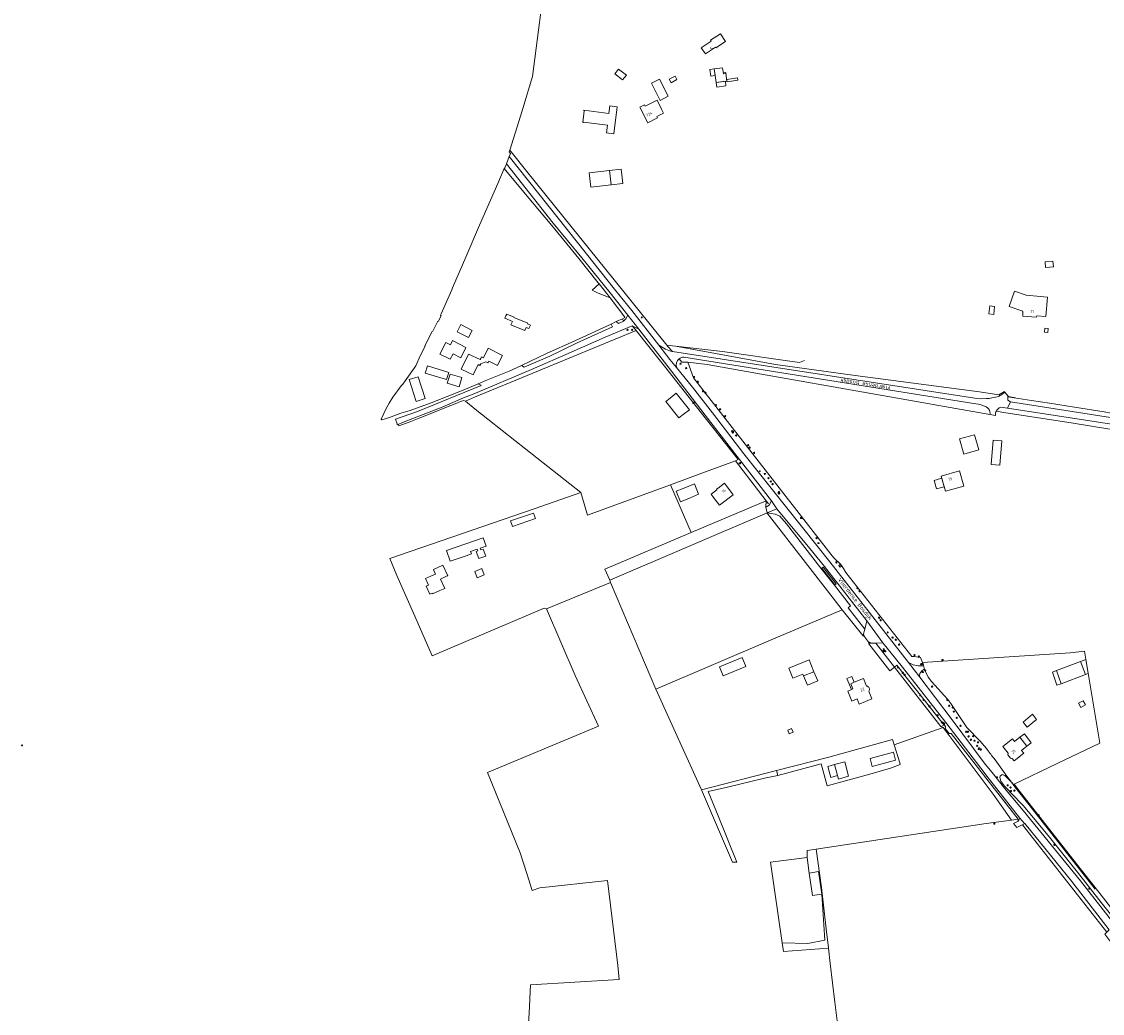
# Model space of a CAD drawing. Header units: metres. Extents: x 168032 to 180145, y 382923 to 399665.
# Tile 35 of 256: x 177155 to 177828, y 385727 to 386344. Entities that reach past the tile are written whole.
import ezdxf
from ezdxf.enums import TextEntityAlignment as Align

# ---------------------------------------------------------------- set-up
doc = ezdxf.new("R2010")
doc.units = ezdxf.units.M
doc.layers.get('0').update_dxf_attribs({"color": 8, "lineweight": 18})
for name, color, linetype, lineweight in [('B-WE-GR-BEPLANTING_CULTUUR_BOSPLANTSOEN-GV', 8, 'Continuous', 18), ('B-WE-GR-BOOM-S', 8, 'Continuous', 18), ('B-WE-GR-BOS_GEMENGD-GV', 8, 'Continuous', 18), ('B-WE-GR-BOS_LOOF-GV', 8, 'Continuous', 18), ('B-WE-GR-BOS_NAALD-GV', 8, 'Continuous', 18), ('B-WE-GR-BOUWLAND-GV', 8, 'Continuous', 18), ('B-WE-GR-GRAS-GV', 8, 'Continuous', 18), ('B-WE-GR-GROENVOORZIENING-GV', 8, 'Continuous', 18), ('B-WE-IE-TERREINAFSCHEIDING_KUNSTMATIG_HEKWERK-G', 8, 'IE-TERREINAFSCHEIDING-KUNSTMATIG', 18), ('B-WE-IE-TERREINAFSCHEIDING_KUNSTMATIG_MUUR-G', 8, 'IE-TERREINAFSCHEIDING-KUNSTMATIG-DICHT', 18), ('B-WE-IE-TERREINAFSCHEIDING_KUNSTMATIG_MUUR-GV', 8, 'Continuous', 18), ('B-WE-KL-DATA-S', 8, 'Continuous', 18), ('B-WE-KL-ET_KAST-S', 8, 'Continuous', 18), ('B-WE-KL-ET_LS_OV_LICHTMAST-S', 8, 'Continuous', 18), ('B-WE-KL-WATER-S', 8, 'Continuous', 18), ('B-WE-OG-BEBOUWING-GV', 8, 'Continuous', 18), ('B-WE-OG-BEBOUWING-T18', 8, 'Continuous', 18), ('B-WE-OG-BEBOUWING_BASSIN-GV', 8, 'Continuous', 18), ('B-WE-OG-BEBOUWING_LAGE TRAFO-GV', 8, 'Continuous', 18), ('B-WE-OG-BEBOUWING_LUIFEL-GV', 8, 'Continuous', 18), ('B-WE-OG-BEBOUWING_SCHUUR-GV', 8, 'Continuous', 18), ('B-WE-OG-TERREIN_CULTUURSCHEIDING-GV', 8, 'Continuous', 18), ('B-WE-OG-TERREIN_ERF-GV', 8, 'Continuous', 18), ('B-WE-OG-TOPOGRAFIE-T18', 8, 'Continuous', 18), ('B-WE-OG-WATER_GREPPEL-GV', 8, 'Continuous', 18), ('B-WE-RI-GWA_RIOOLPUT-S', 8, 'Continuous', 18), ('B-WE-VH-VERHARDING_ASFALT-GV', 8, 'Continuous', 18), ('B-WE-VH-VERHARDING_BETONSTRAATSTEEN-GV', 8, 'Continuous', 18), ('B-WE-VH-VERHARDING_FUNDERING_ZAND-GV', 8, 'Continuous', 18), ('B-WE-VH-VERHARDING_PUIN-GV', 8, 'Continuous', 18), ('B-WE-VW-AFSLUITPAAL-S', 8, 'Continuous', 18)]:
    doc.layers.add(name, color=color, linetype=linetype, lineweight=lineweight)
doc.styles.add('NLCS-ISO', font='NLCS-ISO.ttf')
doc.styles.add('NLCS-ISO-M200-T18', font='NLCS-ISO.ttf', dxfattribs={"height": 0.36})
doc.linetypes.add('IE-TERREINAFSCHEIDING-KUNSTMATIG', pattern='A,4,[82,NLCS.SHX,S=0.75,R=90,X=0,Y=0],4,-2', length=10)
doc.linetypes.add('IE-TERREINAFSCHEIDING-KUNSTMATIG-DICHT', pattern='A,8,-1,[82,NLCS.SHX,S=0.75,R=90,X=0,Y=0],-1', length=10)

# ---------------------------------------------------------------- blocks, each defined once
blk = doc.blocks.new('SKL-DATA_SIGNAAL_CAIKAST-SO')
at = {"color": 0, "linetype": 'ByBlock', "lineweight": 18}
for points in [[(-2, 2), (2, 2), (2, 1.68), (-2, 1.68)], [(-2, 1.52), (2, 1.52), (2, -2), (-2, -2)]]:
    blk.add_lwpolyline(points, close=True, dxfattribs=at)
at = {"color": 0, "linetype": 'ByBlock', "lineweight": 18, "style": 'NLCS-ISO'}
blk.add_text('cai', height=1.5, dxfattribs=at).set_placement((0, 0), align=Align.MIDDLE_CENTER)
blk = doc.blocks.new('SKL-ET_KAST_ELEKTRA-SO')
at = {"color": 0, "linetype": 'ByBlock', "lineweight": 18}
for points in [[(-2, 2), (2, 2), (2, 1.68), (-2, 1.68)], [(-2, 1.52), (2, 1.52), (2, -2), (-2, -2)]]:
    blk.add_lwpolyline(points, close=True, dxfattribs=at)
at = {"color": 0, "linetype": 'ByBlock', "lineweight": 18, "style": 'NLCS-ISO'}
blk.add_text('et', height=1.5, dxfattribs=at).set_placement((0, 0), align=Align.MIDDLE_CENTER)
blk = doc.blocks.new('SVW-AFSLUITPAAL-SO')
at = {"lineweight": 18}
blk.add_circle((0, 0), 1.5, dxfattribs=at)
at = {"lineweight": 18, "style": 'NLCS-ISO'}
blk.add_text('af', height=1.8, dxfattribs=at).set_placement((0, 0), align=Align.MIDDLE_CENTER)
blk = doc.blocks.new('SKL-ET_OV_LICHTMAST-SO')
at = {"color": 0, "linetype": 'ByBlock', "lineweight": 18}
for points in [[(-1.2, 0), (-2, 0)], [(-1.4, 1.4), (-0.9, 0.9)], [(0, 2), (0, 1.2)], [(0.9, 0.9), (1.4, 1.4)], [(2, 0), (1.2, 0)], [(-1.4, -1.4), (-0.9, -0.9)], [(0, -1.2), (0, -2)], [(0.9, -0.9), (1.4, -1.4)]]:
    blk.add_lwpolyline(points, dxfattribs=at)
blk.add_circle((0, 0), 1, dxfattribs=at)
blk = doc.blocks.new('SRI-PUT_INSPECTIEPUT_RIOOLPUT-SO')
at = {"color": 0, "linetype": 'ByBlock', "lineweight": 18}
blk.add_lwpolyline([(-1.1, -1.1), (1.1, -1.1), (1.1, 1.1), (-1.1, 1.1)], close=True, dxfattribs=at)
at = {"color": 0, "linetype": 'ByBlock', "lineweight": 18, "style": 'NLCS-ISO'}
blk.add_text('r', height=1.5, dxfattribs=at).set_placement((0, 0.3), align=Align.MIDDLE_CENTER)
blk = doc.blocks.new('SKL-WATER_BRANDKRAAN_BRANDPUT-SO')
at = {"color": 0, "linetype": 'ByBlock', "lineweight": 18}
blk.add_ellipse((0, 0), major_axis=(2.5, 0), ratio=0.54, dxfattribs=at)
at = {"color": 0, "linetype": 'ByBlock', "lineweight": 18, "style": 'NLCS-ISO'}
blk.add_text('bk', height=1.5, dxfattribs=at).set_placement((0.2, 0), align=Align.MIDDLE_CENTER)
blk = doc.blocks.new('SGR-BOOM_01-SO')
at = {"linetype": 'ByBlock', "lineweight": 18}
h = blk.add_hatch(color=0, dxfattribs=at)
h.dxf.hatch_style = 1
edge = h.paths.add_edge_path()
edge.add_arc((0, 0), 0.25, 0, 360)
at = {"color": 0, "linetype": 'ByBlock', "lineweight": 18}
for radius in [2, 0.25]:
    blk.add_circle((0, 0), radius, dxfattribs=at)

msp = doc.modelspace()

# ---------------------------------------------------------------- linework, layer by layer
at = {"layer": 'B-WE-GR-BEPLANTING_CULTUUR_BOSPLANTSOEN-GV', "flags": 128}
msp.add_lwpolyline([(177537.56, 386152.121), (177535.248, 386154.996), (177518.405, 386147.921), (177497.298, 386138.713), (177472.508, 386127.786), (177436.114, 386112.522), (177430.216, 386110.184), (177416.867, 386104.514), (177407.849, 386100.922), (177395.918, 386096.39), (177392.185, 386094.835), (177389.541, 386093.739), (177389.995, 386092.782), (177396.305, 386095.164), (177402.57, 386097.587), (177411.495, 386101.178), (177419.65, 386104.373), (177424.93, 386106.473), (177428.305, 386107.866), (177430.495, 386108.518), (177431.366, 386108.257), (177436.962, 386110.572), (177473.396, 386125.623), (177498.383, 386135.988)], close=True, dxfattribs=at)
at = {"layer": 'B-WE-GR-BOS_GEMENGD-GV', "flags": 128}
for points in [[(177482.015, 386379.212), (177473.087, 386310.133), (177467.132, 386290.306), (177465.643, 386285.35), (177459.015, 386264.217), (177470.338, 386250), (177556.67, 386142.939), (177562.045, 386142.349), (177624.44, 386131.066), (177673.913, 386124.22), (177751.223, 386113.979), (177763.387, 386112.19), (177766.749, 386114.099), (177767.076, 386113.693), (177768.869, 386111.47), (177768.892, 386110.938), (177772.95, 386110.295), (177783.631, 386108.602), (177794.811, 386106.83), (177810.34, 386104.368), (177828.913, 386101.425)], [(177874.969, 385721.296), (177834.978, 385772.267), (177832.451, 385772.483), (177829.257, 385776.532), (177830.439, 385777.802), (177777.972, 385844.638), (177777.875, 385844.591), (177774.613, 385842.984), (177772.493, 385845.415), (177775.438, 385846.902), (177775.328, 385848.041), (177771.1, 385847.473), (177755.506, 385845.379), (177649.724, 385829.569), (177652.988, 385805.672), (177656.13, 385777.972), (177657.241, 385768.227), (177657.283, 385767.884), (177658.43, 385758.416), (177661.342, 385734.379), (177662.758, 385722.692)]]:
    msp.add_lwpolyline(points, dxfattribs=at)
for points in [[(177593.221, 386331.902), (177587.281, 386328.012), (177587.062, 386328.347), (177580.704, 386324.183), (177578.184, 386328.032), (177584.375, 386332.086), (177583.991, 386332.671), (177590.182, 386336.725)], [(177594.119, 386307.291), (177587.486, 386306.34), (177586.267, 386314.854), (177591.464, 386315.598), (177592.017, 386311.737), (177593.452, 386311.943)], [(177547.146, 386305.993), (177552.075, 386308.517), (177557.577, 386297.79), (177552.643, 386295.26)], [(177525.838, 386291.311), (177523.654, 386274.407), (177519.237, 386274.98), (177519.859, 386279.795), (177504.873, 386281.731), (177504.84, 386281.47), (177504.424, 386281.524), (177505.358, 386288.753), (177505.073, 386288.79), (177505.12, 386289.151), (177520.68, 386287.141), (177521.295, 386291.898)], [(177553.509, 386289.822), (177554.739, 386287.403), (177550.481, 386285.325), (177550.951, 386284.386), (177544.815, 386281.263), (177539.874, 386290.973), (177542.768, 386292.446), (177543.169, 386291.657), (177550.64, 386295.46)], [(177521.995, 386242.699), (177509.448, 386241.306), (177508.454, 386250.266), (177521.001, 386251.658)], [(177793.608, 386172.901), (177792.61, 386160.816), (177786.871, 386161.219), (177786.813, 386160.394), (177778.209, 386161.06), (177778.319, 386163.42), (177778.114, 386163.471), (177778.257, 386164.205), (177769.648, 386167.122), (177772.979, 386176.549), (177780.236, 386174.011)], [(177793.998, 386153.327), (177793.793, 386150.835), (177791.799, 386151), (177792.005, 386153.491)]]:
    msp.add_lwpolyline(points, close=True, dxfattribs=at)
at = {"layer": 'B-WE-GR-BOS_LOOF-GV', "flags": 128}
msp.add_lwpolyline([(177625.709, 385875.238), (177624.899, 385878.378), (177578.2, 385866.336), (177597.669, 385821.431), (177600.331, 385821.464), (177588.771, 385850.146), (177582.482, 385865.437), (177594.459, 385868.005), (177617.478, 385873.562)], close=True, dxfattribs=at)
at = {"layer": 'B-WE-GR-BOS_NAALD-GV', "flags": 128}
for points in [[(177761.244, 386099.327), (177757.705, 386099.86), (177612.105, 386125.586), (177581.87, 386130.936), (177569.847, 386132.326), (177573.308, 386122.721), (177658.68, 386012.988), (177660.689, 386010.717), (177664.91, 386006.462), (177666.712, 386003.991), (177668.203, 386001.492), (177709.174, 385949.393), (177710.355, 385949.256), (177714.605, 385948.765), (177715.793, 385945.5), (177807.627, 385951.689), (177816.583, 385952.559), (177821.416, 385924.007), (177826.247, 385895.471), (177799.676, 385882.766), (177772.783, 385869.811), (177776.08, 385865.576), (177796.538, 385839.53), (177809.358, 385823.206), (177825.442, 385802.728), (177842.322, 385781.236)], [(177958.912, 385918.359), (177947.885, 385964.557), (177937.601, 386012.32), (177928.201, 386051.854), (177922.058, 386076.861), (177904.023, 386079.553), (177883.33, 386082.808), (177868.835, 386085.087), (177846.168, 386088.652), (177831.116, 386091.02), (177808.427, 386094.588), (177767.759, 386100.984), (177761.711, 386101.936)]]:
    msp.add_lwpolyline(points, dxfattribs=at)
at = {"layer": 'B-WE-GR-BOS_NAALD-GV'}
msp.add_lwpolyline([(177761.711, 386101.936, 0.1352885), (177761.244, 386099.327)], format="xyb", dxfattribs=at)
at = {"layer": 'B-WE-GR-BOS_NAALD-GV', "flags": 128}
for points in [[(177741.494, 386075.237), (177738.886, 386084.677), (177748.173, 386087.244), (177750.782, 386077.803)], [(177730.099, 386052.125), (177727.457, 386061.532), (177738.864, 386064.753), (177741.519, 386055.351)], [(177619.19, 386038.65), (177521.197, 385996.75), (177521.768, 385995.397), (177549.802, 385928.988), (177620.255, 385959.135), (177665.911, 385978.404), (177656.66, 385990.271), (177643.065, 386007.711), (177619.086, 386038.42)]]:
    msp.add_lwpolyline(points, close=True, dxfattribs=at)
at = {"layer": 'B-WE-GR-BOUWLAND-GV', "flags": 128}
msp.add_lwpolyline([(177662.758, 385722.692), (177661.342, 385734.379), (177658.43, 385758.416), (177657.283, 385767.884), (177629.219, 385765.765), (177628.452, 385771.166), (177621.315, 385821.438), (177644.142, 385824.285), (177643.969, 385828.706), (177649.724, 385829.569), (177755.506, 385845.379), (177771.1, 385847.473), (177759.824, 385863.64), (177728.766, 385905.207), (177698.176, 385894.464), (177701.682, 385883.219), (177701.932, 385882.141), (177695.889, 385879.756), (177683.004, 385876.084), (177656.487, 385868.888), (177652.814, 385882.535), (177625.709, 385875.238), (177617.478, 385873.562), (177594.459, 385868.005), (177582.482, 385865.437), (177588.771, 385850.146), (177600.331, 385821.464), (177597.669, 385821.431), (177578.2, 385866.336), (177549.802, 385928.988), (177521.768, 385995.397), (177481.813, 385978.998), (177499.738, 385937.458), (177514.158, 385905.973), (177445.102, 385877.266), (177465.475, 385827.259), (177469.708, 385814.295), (177472.96, 385803.749), (177477.646, 385805.431), (177519.715, 385809.929), (177526.269, 385757.029), (177527.065, 385748.491), (177471.972, 385745.128), (177470.991, 385727.494), (177470.258, 385715.126)], dxfattribs=at)
at = {"layer": 'B-WE-GR-GRAS-GV', "flags": 128}
for points in [[(177578.369, 386100.716), (177555.17, 386130.024), (177543.052, 386145.284), (177537.56, 386152.121), (177498.383, 386135.988), (177473.396, 386125.623), (177436.962, 386110.572), (177431.366, 386108.257), (177437.418, 386103.261), (177462.188, 386083.783), (177503.174, 386051.325), (177507.457, 386037.162), (177559.059, 386056.107), (177578.57, 386063.31), (177599.55, 386070.99), (177601.199, 386071.857)], [(177562.63, 386113.09), (177570.76, 386102.86), (177566.856, 386099.757), (177564.279, 386097.709), (177556.112, 386107.909), (177558.716, 386109.979)], [(177644.142, 385824.285), (177621.315, 385821.438), (177628.452, 385771.166), (177644.515, 385770.848), (177654.947, 385772.886), (177653.166, 385801.526), (177647.314, 385800.653), (177645.245, 385814.526)]]:
    msp.add_lwpolyline(points, close=True, dxfattribs=at)
at = {"layer": 'B-WE-GR-GROENVOORZIENING-GV', "flags": 128}
msp.add_lwpolyline([(177619.19, 386038.65), (177618.264, 386042.296), (177618.537, 386046.118), (177571.768, 386026.36), (177518.221, 386003.738), (177521.197, 385996.75)], close=True, dxfattribs=at)
at = {"layer": 'B-WE-IE-TERREINAFSCHEIDING_KUNSTMATIG_HEKWERK-G', "flags": 128}
for points in [[(177530.533, 386160.495), (177530.648, 386160.258), (177529.108, 386159.471)], [(177562.045, 386142.349), (177591.439, 386139.12), (177634.638, 386132.763), (177639.201, 386132.297), (177642.355, 386133.388)], [(177773.725, 386110.279), (177769.272, 386110.97), (177768.869, 386111.47)], [(177771.131, 385871.147), (177772.242, 385869.647), (177773.211, 385868.338), (177784.333, 385854.414), (177823.243, 385804.523)]]:
    msp.add_lwpolyline(points, dxfattribs=at)
at = {"layer": 'B-WE-IE-TERREINAFSCHEIDING_KUNSTMATIG_MUUR-G', "flags": 128}
for points in [[(177618.537, 386046.118), (177619.894, 386044.335)], [(177678.663, 385962.363), (177679.139, 385961.891), (177679.397, 385962.102)], [(177682.465, 385958.048), (177682.215, 385957.908), (177682.659, 385957.344), (177682.867, 385957.517)]]:
    msp.add_lwpolyline(points, dxfattribs=at)
at = {"layer": 'B-WE-IE-TERREINAFSCHEIDING_KUNSTMATIG_MUUR-GV', "flags": 128}
for points in [[(177678.967, 385962.67), (177679.397, 385962.102), (177679.62, 385962.284), (177679.238, 385962.784)], [(177682.465, 385958.048), (177682.867, 385957.517), (177683.177, 385957.721), (177682.775, 385958.222)], [(177715.986, 385944.961), (177715.678, 385944.867), (177715.893, 385944.239), (177716.196, 385944.333), (177716.534, 385944.438), (177716.311, 385945.06)], [(177717.32, 385940.966), (177716.996, 385940.849), (177717.208, 385940.228), (177717.531, 385940.334), (177717.835, 385940.433), (177717.599, 385941.067)]]:
    msp.add_lwpolyline(points, close=True, dxfattribs=at)
at = {"layer": 'B-WE-OG-BEBOUWING-GV', "flags": 128}
for points in [[(177593.221, 386331.902), (177590.182, 386336.725), (177583.991, 386332.671), (177584.375, 386332.086), (177578.184, 386328.032), (177580.704, 386324.183), (177587.062, 386328.347), (177587.281, 386328.012)], [(177593.452, 386311.943), (177592.017, 386311.737), (177591.464, 386315.598), (177586.267, 386314.854), (177587.486, 386306.34), (177594.119, 386307.291)], [(177523.654, 386274.407), (177525.838, 386291.311), (177521.295, 386291.898), (177520.68, 386287.141), (177505.12, 386289.151), (177505.073, 386288.79), (177505.358, 386288.753), (177504.424, 386281.524), (177504.84, 386281.47), (177504.873, 386281.731), (177519.859, 386279.795), (177519.237, 386274.98)], [(177553.509, 386289.822), (177550.64, 386295.46), (177543.169, 386291.657), (177542.768, 386292.446), (177539.874, 386290.973), (177544.815, 386281.263), (177550.951, 386284.386), (177550.481, 386285.325), (177554.739, 386287.403)], [(177793.608, 386172.901), (177780.236, 386174.011), (177772.979, 386176.549), (177769.648, 386167.122), (177778.257, 386164.205), (177778.114, 386163.471), (177778.319, 386163.42), (177778.209, 386161.06), (177786.813, 386160.394), (177786.871, 386161.219), (177792.61, 386160.816)], [(177793.998, 386153.327), (177792.005, 386153.491), (177791.799, 386151), (177793.793, 386150.835)], [(177558.716, 386109.979), (177556.112, 386107.909), (177564.279, 386097.709), (177566.856, 386099.757), (177570.76, 386102.86), (177562.63, 386113.09)], [(177741.494, 386075.237), (177750.782, 386077.803), (177748.173, 386087.244), (177738.886, 386084.677)], [(177730.099, 386052.125), (177741.519, 386055.351), (177738.864, 386064.753), (177727.457, 386061.532)], [(177566.99, 386053.9), (177562.598, 386052.079), (177565.286, 386045.583), (177570.762, 386047.849), (177576.533, 386050.24), (177573.838, 386056.739)], [(177588.621, 386054.109), (177587.647, 386053.384), (177587.934, 386052.999), (177584.332, 386050.319), (177585.864, 386048.295), (177589.475, 386043.441), (177598.083, 386049.845), (177592.67, 386057.121)], [(177605.872, 385943.155), (177603.605, 385948.668), (177589.541, 385942.889), (177591.805, 385937.379)], [(177648.285, 385939.879), (177645.231, 385947.273), (177632.577, 385942.048), (177635.127, 385935.873), (177641.311, 385938.427), (177641.815, 385937.207)], [(177817.277, 385938.03), (177814.205, 385946.256), (177799.207, 385940.575), (177802.081, 385932.418)], [(177786.858, 385910.213), (177784.308, 385913.356), (177778.358, 385908.528), (177780.907, 385905.385)], [(177635.264, 385902.25), (177634.316, 385904.461), (177631.972, 385903.457), (177632.927, 385901.228)], [(177771.822, 385898.005), (177765.838, 385893.293), (177769.092, 385889.16), (177768.966, 385888.107), (177770.606, 385886.024), (177771.659, 385885.899), (177772.834, 385884.406), (177778.785, 385889.092), (177777.351, 385890.933), (177780.733, 385893.565), (177776.459, 385899.056), (177773.061, 385896.412)], [(177697.748, 385889.737), (177683.222, 385885.775), (177684.555, 385880.888), (177699.081, 385884.85)], [(177669.834, 385874.851), (177667.536, 385883.879), (177661.137, 385882.036), (177663.552, 385873.119)], [(177645.245, 385814.526), (177647.314, 385800.653), (177653.166, 385801.526), (177651.083, 385815.497)]]:
    msp.add_lwpolyline(points, close=True, dxfattribs=at)
msp.add_lwpolyline([(177681.03, 385930.931), (177679.083, 385935.645), (177673.399, 385933.297), (177671.204, 385932.391), (177672.531, 385929.174), (177671.652, 385928.812), (177669.295, 385927.84), (177671.857, 385921.627), (177675.093, 385922.962), (177676.416, 385919.754), (177684.302, 385923.009), (177682.363, 385927.704)], dxfattribs=at)
at = {"layer": 'B-WE-OG-BEBOUWING-GV'}
msp.add_lwpolyline([(177682.363, 385927.704, 0.5727678), (177681.03, 385930.931)], format="xyb", dxfattribs=at)
at = {"layer": 'B-WE-OG-BEBOUWING_BASSIN-GV', "flags": 128}
msp.add_lwpolyline([(177547.146, 386305.993), (177552.643, 386295.26), (177557.577, 386297.79), (177552.075, 386308.517)], close=True, dxfattribs=at)
at = {"layer": 'B-WE-OG-BEBOUWING_LAGE TRAFO-GV', "flags": 128}
msp.add_lwpolyline([(177665.36, 386005.558), (177664.484, 386006.641), (177663.707, 386006.013), (177664.582, 386004.93)], close=True, dxfattribs=at)
at = {"layer": 'B-WE-OG-BEBOUWING_LUIFEL-GV', "flags": 128}
for points in [[(177586.267, 386314.854), (177583.495, 386314.456), (177584.091, 386310.299), (177586.863, 386310.696)], [(177593.452, 386311.943), (177593.353, 386312.636), (177591.918, 386312.43), (177592.017, 386311.737)], [(177587.486, 386306.34), (177587.898, 386303.47), (177593.54, 386304.278), (177593.129, 386307.149)], [(177594.19, 386306.796), (177600.921, 386307.76), (177600.708, 386309.245), (177593.977, 386308.28), (177594.119, 386307.291)], [(177528.273, 386252.465), (177521.001, 386251.658), (177521.995, 386242.699), (177529.267, 386243.506)], [(177760.134, 386162.154), (177760.667, 386167.125), (177757.684, 386167.445), (177757.151, 386162.474)], [(177765.265, 386083.421), (177759.868, 386083.878), (177758.595, 386068.857), (177763.992, 386068.399)], [(177729.329, 386054.866), (177727.843, 386060.158), (177723.095, 386058.824), (177724.624, 386053.544)], [(177817.442, 385947.482), (177814.205, 385946.256), (177817.277, 385938.03), (177818.938, 385938.644)], [(177641.815, 385937.207), (177644.197, 385931.44), (177650.667, 385934.112), (177648.285, 385939.879)], [(177799.207, 385940.575), (177796.613, 385939.661), (177799.487, 385931.504), (177802.081, 385932.418)], [(177668.815, 385935.691), (177671.652, 385928.812), (177672.531, 385929.174), (177671.204, 385932.391), (177673.399, 385933.297), (177671.887, 385936.958)], [(177779.221, 385901.205), (177776.459, 385899.056), (177780.733, 385893.565), (177783.495, 385895.715)], [(177661.137, 385882.036), (177656.89, 385880.886), (177658.72, 385874.129), (177662.967, 385875.279)]]:
    msp.add_lwpolyline(points, close=True, dxfattribs=at)
at = {"layer": 'B-WE-OG-BEBOUWING_SCHUUR-GV', "flags": 128}
for points in [[(177526.732, 386314.75), (177524.4, 386311.836), (177529.216, 386307.982), (177531.546, 386310.882)], [(177561.845, 386310.413), (177558.158, 386308.487), (177559.334, 386306.235), (177563.022, 386308.16)], [(177796.976, 386195.14), (177792.096, 386194.761), (177792.367, 386191.304), (177797.243, 386191.687)], [(177815.731, 385921.836), (177812.921, 385920.304), (177814.358, 385917.67), (177817.167, 385919.202)]]:
    msp.add_lwpolyline(points, close=True, dxfattribs=at)
at = {"layer": 'B-WE-OG-TERREIN_CULTUURSCHEIDING-GV', "flags": 128}
for points in [[(177459.015, 386264.217), (177458.633, 386263.171), (177459.38, 386262.15), (177458.64, 386260.253), (177506.706, 386199.72), (177524.219, 386177.796), (177534.952, 386164.595), (177551.793, 386142.943), (177555.897, 386140.56), (177559.033, 386139.282), (177560.338, 386139.08), (177557.006, 386142.566), (177556.67, 386142.939), (177470.338, 386250)], [(177486.071, 386218.9), (177456.865, 386255.701), (177455.96, 386253.38), (177455.435, 386252.892), (177469.827, 386235.745), (177480.811, 386222.647), (177485.154, 386217.467), (177488.805, 386212.842), (177501.865, 386196.805), (177513.904, 386181.861), (177514.548, 386181.062), (177521.406, 386172.352), (177530.533, 386160.495), (177530.648, 386160.258), (177529.108, 386159.471), (177529.813, 386157.877), (177531.305, 386159.276), (177532.484, 386161.72), (177521.393, 386175.6), (177503.748, 386197.392)], [(177539.204, 386153.041), (177535.248, 386154.996), (177537.56, 386152.121), (177543.052, 386145.284), (177555.17, 386130.024), (177578.369, 386100.716), (177601.199, 386071.857), (177599.55, 386070.99), (177618.537, 386046.118), (177618.264, 386042.296), (177620.378, 386043.48), (177621.799, 386046.089), (177580.668, 386099.489), (177559.56, 386126.751)], [(177768.892, 386110.938), (177768.985, 386108.815), (177770.539, 386107.769), (177920.219, 386084.348), (177919.556, 386087.049), (177912.526, 386088.173), (177891.933, 386091.437), (177873.725, 386094.323), (177856.73, 386097.016), (177844.024, 386099.03), (177833.27, 386100.734), (177828.913, 386101.425), (177810.34, 386104.368), (177794.811, 386106.83), (177783.631, 386108.602), (177772.95, 386110.295)], [(177625.195, 386041.089), (177619.19, 386038.65), (177624.047, 386037.936), (177627.069, 386036.654), (177631.15, 386031.857), (177652.651, 386004.283), (177661.056, 385993.652), (177671.109, 385980.937), (177669.556, 385979.695), (177679.929, 385966.425), (177681.253, 385971.587), (177654.892, 386005.25), (177645.678, 386016.561)], [(177619.19, 386038.65), (177619.086, 386038.42), (177643.065, 386007.711), (177656.66, 385990.271), (177665.911, 385978.404), (177678.663, 385962.363), (177678.967, 385962.67), (177679.929, 385966.425), (177669.556, 385979.695), (177671.109, 385980.937), (177661.056, 385993.652), (177652.651, 386004.283), (177631.15, 386031.857), (177627.069, 386036.654), (177624.047, 386037.936)], [(177653.138, 386004.366), (177653.928, 386004.98), (177662.125, 385994.445), (177661.336, 385993.831)], [(177665.36, 386005.558), (177664.582, 386004.93), (177663.707, 386006.013), (177664.484, 386006.641)], [(177686.758, 385957.702), (177682.867, 385957.517), (177682.422, 385957.222), (177695.518, 385940.424), (177698.419, 385942.712)], [(177691.199, 385957.914), (177686.758, 385957.702), (177698.419, 385942.712), (177699.854, 385943.844), (177706.368, 385935.691), (177712.978, 385927.285), (177726.923, 385909.553), (177729.273, 385906.564), (177729.407, 385906.616), (177729.974, 385905.894), (177730.135, 385905.688), (177730.107, 385905.504), (177729.968, 385904.604), (177732.467, 385901.417), (177733.43, 385901.331), (177733.559, 385901.32), (177775.328, 385848.041), (177775.438, 385846.902), (177775.755, 385847.472), (177776.45, 385848.72), (177756.007, 385874.746), (177752.064, 385879.766), (177730.391, 385908.263), (177703.342, 385942.647)], [(177698.419, 385942.712), (177727.173, 385905.75), (177729.273, 385906.564), (177726.923, 385909.553), (177712.978, 385927.285), (177706.368, 385935.691), (177699.854, 385943.844)], [(177733.43, 385901.331), (177732.467, 385901.417), (177729.968, 385904.604), (177730.107, 385905.504), (177730.135, 385905.688), (177729.974, 385905.894), (177729.407, 385906.616), (177729.273, 385906.564), (177727.173, 385905.75), (177728.766, 385905.207), (177759.824, 385863.64), (177771.1, 385847.473), (177775.328, 385848.041), (177733.559, 385901.32)], [(177779.433, 385845.358), (177777.972, 385844.638), (177830.439, 385777.802), (177831.894, 385779.365), (177808.675, 385809.334)]]:
    msp.add_lwpolyline(points, close=True, dxfattribs=at)
for points in [[(177562.045, 386142.349), (177556.67, 386142.939), (177557.006, 386142.566), (177560.338, 386139.08), (177748.466, 386109.963), (177752.108, 386109.684), (177755.587, 386109.721)], [(177764.562, 386111.938), (177766.878, 386113.515), (177766.898, 386113.532), (177766.918, 386113.55), (177766.939, 386113.568), (177766.959, 386113.587), (177767.017, 386113.639), (177767.047, 386113.666), (177767.076, 386113.693), (177766.749, 386114.099), (177763.387, 386112.19), (177751.223, 386113.979), (177673.913, 386124.22), (177624.44, 386131.066), (177562.045, 386142.349)], [(177748.986, 386106.496), (177567.247, 386135.618)], [(177562.735, 386129.099), (177572.69, 386116.846), (177585.225, 386100.834), (177604.606, 386075.471), (177658.177, 386008.268), (177707.083, 385945.685), (177710.112, 385944.133), (177713.16, 385943.45), (177714.875, 385943.504), (177716.456, 385943.553), (177716.196, 385944.333), (177715.893, 385944.239), (177715.678, 385944.867), (177715.986, 385944.961)], [(177715.986, 385944.961), (177715.793, 385945.5), (177714.605, 385948.765), (177710.355, 385949.256), (177709.174, 385949.393), (177668.203, 386001.492), (177666.712, 386003.991), (177664.91, 386006.462), (177660.689, 386010.717), (177658.68, 386012.988), (177573.308, 386122.721), (177569.847, 386132.326), (177566.124, 386132.455), (177564.446, 386134.482)], [(177564.446, 386134.482), (177566.124, 386132.455), (177569.847, 386132.326), (177581.87, 386130.936), (177612.105, 386125.586), (177757.705, 386099.86)], [(177758.957, 386110.219), (177762.233, 386110.802)], [(177761.711, 386101.936), (177767.759, 386100.984), (177808.427, 386094.588), (177831.116, 386091.02), (177846.168, 386088.652), (177868.835, 386085.087), (177883.33, 386082.808), (177904.023, 386079.553), (177922.058, 386076.861), (177921.182, 386080.428), (177768.626, 386103.886)], [(177768.626, 386103.886), (177764.479, 386104.453)], [(177717.32, 385940.966), (177717.149, 385941.478), (177716.679, 385941.193), (177715.49, 385940.473)], [(177842.626, 385776.758), (177827.015, 385796.306), (177812.256, 385815.175), (177794.785, 385836.991), (177778.69, 385856.334), (177770.68, 385864.56), (177769.141, 385866.418), (177766.665, 385868.829), (177764.61, 385871.696), (177764.005, 385873.986), (177764.142, 385874.939), (177765.296, 385875.995), (177767.042, 385875.353), (177771.131, 385871.147), (177768.329, 385874.931), (177761.033, 385885.097), (177759.259, 385887.334), (177758.854, 385887.799), (177758.303, 385888.609), (177757.907, 385889.028), (177755.999, 385891.492), (177755.616, 385891.996), (177751.787, 385896.743), (177743.39, 385905.198), (177733.458, 385920.124), (177731.632, 385922.59), (177721.377, 385933.849), (177719.354, 385936.509), (177717.531, 385940.334), (177717.208, 385940.228), (177716.996, 385940.849), (177717.32, 385940.966)], [(177714.067, 385936.41), (177733.663, 385910.829), (177754.851, 385882.446), (177759.089, 385877.136), (177766.775, 385867.504), (177778.389, 385853.527), (177814.149, 385809.687), (177849.815, 385764.206), (177866.243, 385743.389), (177883.57, 385722.568), (177918.213, 385679.005), (177922.554, 385674.063), (177928.38, 385667.706), (177936.496, 385659.917), (177944.042, 385653.661), (177953.757, 385647.936), (177972.926, 385638.272), (177985.663, 385630.728), (177992.97, 385628.033), (178000.667, 385625.889)], [(177842.322, 385781.236), (177825.442, 385802.728), (177809.358, 385823.206), (177796.538, 385839.53), (177776.08, 385865.576), (177772.783, 385869.811), (177772.542, 385869.696), (177771.131, 385871.147), (177767.042, 385875.353), (177765.296, 385875.995), (177764.142, 385874.939), (177764.005, 385873.986), (177764.61, 385871.696), (177766.665, 385868.829), (177769.141, 385866.418), (177770.68, 385864.56), (177778.69, 385856.334), (177794.785, 385836.991), (177812.256, 385815.175), (177827.015, 385796.306), (177842.626, 385776.758)]]:
    msp.add_lwpolyline(points, dxfattribs=at)
at = {"layer": 'B-WE-OG-TERREIN_CULTUURSCHEIDING-GV'}
for points in [[(177567.247, 386135.618, 0.1500286), (177564.446, 386134.482)], [(177564.446, 386134.482, 0.2987119), (177562.735, 386129.099)], [(177755.587, 386109.721, 0.0349532), (177758.957, 386110.219)], [(177762.233, 386110.802, 0.0888935), (177764.562, 386111.938)], [(177755.364, 386104.568, 0.0758725), (177748.986, 386106.496)], [(177757.762, 386101.599, 0.2808031), (177755.364, 386104.568)], [(177757.705, 386099.86, 0.1018052), (177757.762, 386101.599)], [(177764.479, 386104.453, 0.1944318), (177761.711, 386101.936)], [(177715.49, 385940.473, 0.3067824), (177714.067, 385936.41)]]:
    msp.add_lwpolyline(points, format="xyb", dxfattribs=at)
at = {"layer": 'B-WE-OG-TERREIN_ERF-GV', "flags": 128}
for points in [[(177522.011, 386156.129), (177525.289, 386157.684), (177529.108, 386159.471), (177530.648, 386160.258), (177530.533, 386160.495), (177521.406, 386172.352), (177514.008, 386175.44), (177510.244, 386177.137), (177514.548, 386181.062), (177513.904, 386181.861), (177501.865, 386196.805), (177488.805, 386212.842), (177485.154, 386217.467), (177480.811, 386222.647), (177469.827, 386235.745), (177455.435, 386252.892), (177451.471, 386243.639), (177440.215, 386217.589), (177431.691, 386197.729), (177423.347, 386178.557), (177422.926, 386177.331), (177416.278, 386162.433), (177415.858, 386161.556), (177416.305, 386161.328), (177414.525, 386157.771), (177414.14, 386157.966), (177411.133, 386151.682), (177410.765, 386151.508), (177406.163, 386142.57), (177406.332, 386142.348), (177403.269, 386136.407), (177400.552, 386130.137), (177398.521, 386127.245), (177392.511, 386118.686), (177391.422, 386117.677), (177386.314, 386110.734), (177383.999, 386106.978), (177382.286, 386103.928), (177378.939, 386097.047), (177379.459, 386096.445), (177384.094, 386098.006), (177391.306, 386100.753), (177397, 386102.422), (177410.077, 386107.126), (177429.982, 386114.926), (177439.35, 386119.004), (177444.108, 386120.927), (177458.582, 386126.763), (177466.254, 386130.38), (177481.922, 386137.752), (177499.443, 386145.748)], [(177455.943, 386159.698), (177456.596, 386161.144), (177457.096, 386162.251), (177461.63, 386160.386), (177461.543, 386160.173), (177470.175, 386156.643), (177469.993, 386156.197), (177471.835, 386155.445), (177470.926, 386153.296), (177469.111, 386154.037), (177468.344, 386152.16), (177459.754, 386155.668), (177460.653, 386157.76)], [(177433.293, 386147.732), (177426.215, 386151.315), (177428.462, 386155.758), (177435.543, 386152.177)], [(177431.723, 386141.53), (177428.47, 386135.193), (177423.719, 386137.632), (177421.986, 386134.256), (177415.544, 386137.486), (177419.163, 386144.637), (177422.063, 386143.148), (177423.42, 386145.793)], [(177445.469, 386141.089), (177454.421, 386136.61), (177454.323, 386136.415), (177451.323, 386130.419), (177451.292, 386130.357), (177445.957, 386133.005), (177445.563, 386132.215), (177445.412, 386131.913), (177444.07, 386132.576), (177440.885, 386131.453), (177440.37, 386130.408), (177439.294, 386130.924), (177436.282, 386124.62), (177436.21, 386124.469), (177432.752, 386126.098), (177428.656, 386128.028), (177433.271, 386137.418), (177440.561, 386133.988), (177440.894, 386134.648), (177441.405, 386135.662), (177442.583, 386135.067)], [(177420.99, 386125.955), (177419.629, 386121.571), (177406.408, 386125.674), (177407.816, 386130.09)], [(177401.988, 386123.19), (177406.335, 386109.777), (177400.768, 386107.947), (177396.33, 386121.556)], [(177429.201, 386122.776), (177427.422, 386117.046), (177420.107, 386119.317), (177421.886, 386125.048)], [(177599.55, 386070.99), (177578.57, 386063.31), (177559.059, 386056.107), (177571.768, 386026.36), (177618.537, 386046.118)], [(177571.768, 386026.36), (177559.059, 386056.107), (177507.457, 386037.162), (177503.174, 386051.325), (177474.247, 386041.25), (177384.368, 386010.382), (177387.324, 386003.139), (177388.733, 385999.798), (177399.872, 385974.442), (177410.742, 385949.699), (177480.353, 385979.351), (177481.813, 385978.998), (177521.768, 385995.397), (177521.197, 385996.75), (177518.221, 386003.738)], [(177570.762, 386047.849), (177565.286, 386045.583), (177562.598, 386052.079), (177566.99, 386053.9), (177573.838, 386056.739), (177576.533, 386050.24)], [(177588.621, 386054.109), (177592.67, 386057.121), (177598.083, 386049.845), (177589.475, 386043.441), (177585.864, 386048.295), (177584.332, 386050.319), (177587.934, 386052.999), (177587.647, 386053.384)], [(177460.711, 386030.212), (177459.511, 386033.712), (177473.701, 386038.576), (177474.901, 386035.075)], [(177444.006, 386011.797), (177439.654, 386010.305), (177438.163, 386014.657), (177439.021, 386014.951), (177438.663, 386015.996), (177434.61, 386014.607), (177435.113, 386013.141), (177431.896, 386012.039), (177423.761, 386009.25), (177421.869, 386008.602), (177419.567, 386015.318), (177442.507, 386023.181), (177444.307, 386017.93), (177440.555, 386016.644), (177440.913, 386015.599), (177442.515, 386016.148)], [(177415.889, 385997.494), (177418.527, 385991.708), (177415.412, 385990.293), (177410.876, 385988.285), (177410.639, 385988.82), (177409.176, 385988.172), (177407.044, 385992.991), (177408.507, 385993.639), (177406.625, 385997.891), (177410.271, 385999.494), (177412.743, 386000.581), (177411.762, 386002.826), (177411.454, 386003.53), (177417.43, 386006.143), (177420.421, 385999.56), (177420.081, 385999.405)], [(177443.128, 386000.029), (177438.627, 385998.359), (177437.166, 386002.297), (177441.666, 386003.967)], [(177698.419, 385942.712), (177695.518, 385940.424), (177682.422, 385957.222), (177682.867, 385957.517), (177682.465, 385958.048), (177679.397, 385962.102), (177678.967, 385962.67), (177678.663, 385962.363), (177665.911, 385978.404), (177620.255, 385959.135), (177549.802, 385928.988), (177578.2, 385866.336), (177624.899, 385878.378), (177657.551, 385886.797), (177697.201, 385897.591), (177698.176, 385894.464), (177728.766, 385905.207), (177727.173, 385905.75)], [(177605.872, 385943.155), (177591.805, 385937.379), (177589.541, 385942.889), (177603.605, 385948.668)], [(177648.285, 385939.879), (177641.815, 385937.207), (177641.311, 385938.427), (177635.127, 385935.873), (177632.577, 385942.048), (177645.231, 385947.273)], [(177821.416, 385924.007), (177816.583, 385952.559), (177807.627, 385951.689), (177715.793, 385945.5), (177715.986, 385944.961), (177716.311, 385945.06), (177716.534, 385944.438), (177716.196, 385944.333), (177716.456, 385943.553), (177717.149, 385941.478), (177717.32, 385940.966), (177717.599, 385941.067), (177717.835, 385940.433), (177717.531, 385940.334), (177719.354, 385936.509), (177721.377, 385933.849), (177731.632, 385922.59), (177733.458, 385920.124), (177743.39, 385905.198), (177751.787, 385896.743), (177755.616, 385891.996), (177755.999, 385891.492), (177757.907, 385889.028), (177758.303, 385888.609), (177758.854, 385887.799), (177759.259, 385887.334), (177761.033, 385885.097), (177768.329, 385874.931), (177771.131, 385871.147), (177772.542, 385869.696), (177772.783, 385869.811), (177799.676, 385882.766), (177826.247, 385895.471)], [(177799.207, 385940.575), (177814.205, 385946.256), (177817.277, 385938.03), (177802.081, 385932.418)], [(177784.308, 385913.356), (177786.858, 385910.213), (177780.907, 385905.385), (177778.358, 385908.528)], [(177635.264, 385902.25), (177632.927, 385901.228), (177631.972, 385903.457), (177634.316, 385904.461)], [(177698.176, 385894.464), (177697.201, 385897.591), (177657.551, 385886.797), (177624.899, 385878.378), (177625.709, 385875.238), (177652.814, 385882.535), (177656.487, 385868.888), (177683.004, 385876.084), (177695.889, 385879.756), (177701.932, 385882.141), (177701.682, 385883.219)], [(177776.459, 385899.056), (177780.733, 385893.565), (177777.351, 385890.933), (177778.785, 385889.092), (177772.834, 385884.406), (177771.659, 385885.899), (177770.606, 385886.024), (177768.966, 385888.107), (177769.092, 385889.16), (177765.838, 385893.293), (177771.822, 385898.005), (177773.061, 385896.412)], [(177697.748, 385889.737), (177699.081, 385884.85), (177684.555, 385880.888), (177683.222, 385885.775)], [(177667.536, 385883.879), (177669.834, 385874.851), (177663.552, 385873.119), (177661.137, 385882.036)], [(177651.083, 385815.497), (177653.166, 385801.526), (177654.947, 385772.886), (177644.515, 385770.848), (177628.452, 385771.166), (177629.219, 385765.765), (177657.283, 385767.884), (177657.241, 385768.227), (177656.13, 385777.972), (177652.988, 385805.672), (177649.724, 385829.569), (177643.969, 385828.706), (177644.142, 385824.285), (177645.245, 385814.526)]]:
    msp.add_lwpolyline(points, close=True, dxfattribs=at)
for points in [[(177682.363, 385927.704), (177684.302, 385923.009), (177676.416, 385919.754), (177675.093, 385922.962), (177671.857, 385921.627), (177669.295, 385927.84), (177671.652, 385928.812), (177672.531, 385929.174), (177671.204, 385932.391), (177673.399, 385933.297), (177679.083, 385935.645)], [(177679.083, 385935.645), (177681.03, 385930.931)]]:
    msp.add_lwpolyline(points, dxfattribs=at)
at = {"layer": 'B-WE-OG-TERREIN_ERF-GV'}
msp.add_lwpolyline([(177681.03, 385930.931, -0.5727678), (177682.363, 385927.704)], format="xyb", dxfattribs=at)
at = {"layer": 'B-WE-OG-WATER_GREPPEL-GV', "flags": 128}
msp.add_lwpolyline([(177653.138, 386004.366), (177661.336, 385993.831), (177662.125, 385994.445), (177653.928, 386004.98)], close=True, dxfattribs=at)
at = {"layer": 'B-WE-VH-VERHARDING_ASFALT-GV', "flags": 128}
msp.add_lwpolyline([(177849.815, 385764.206), (177814.149, 385809.687), (177778.389, 385853.527), (177766.775, 385867.504), (177759.089, 385877.136), (177754.851, 385882.446), (177733.663, 385910.829), (177714.067, 385936.41), (177707.083, 385945.685), (177658.177, 386008.268), (177604.606, 386075.471), (177585.225, 386100.834), (177572.69, 386116.846), (177562.735, 386129.099), (177558.655, 386134.12), (177551.793, 386142.943), (177534.952, 386164.595), (177524.219, 386177.796), (177506.706, 386199.72), (177458.64, 386260.253), (177456.865, 386255.701), (177486.071, 386218.9), (177503.748, 386197.392), (177521.393, 386175.6), (177532.484, 386161.72), (177539.204, 386153.041), (177559.56, 386126.751), (177580.668, 386099.489), (177621.799, 386046.089), (177625.195, 386041.089), (177645.678, 386016.561), (177654.892, 386005.25), (177681.253, 385971.587), (177691.199, 385957.914), (177703.342, 385942.647), (177730.391, 385908.263), (177752.064, 385879.766), (177756.007, 385874.746), (177776.45, 385848.72), (177779.345, 385845.457), (177779.433, 385845.358), (177808.675, 385809.334), (177831.894, 385779.365)], dxfattribs=at)
at = {"layer": 'B-WE-VH-VERHARDING_BETONSTRAATSTEEN-GV', "flags": 128}
msp.add_lwpolyline([(177681.253, 385971.587), (177679.929, 385966.425), (177678.967, 385962.67), (177679.238, 385962.784), (177679.62, 385962.284), (177679.397, 385962.102), (177682.465, 385958.048), (177682.775, 385958.222), (177683.177, 385957.721), (177682.867, 385957.517), (177686.758, 385957.702), (177691.199, 385957.914)], close=True, dxfattribs=at)
at = {"layer": 'B-WE-VH-VERHARDING_FUNDERING_ZAND-GV', "flags": 128}
for points in [[(177770.539, 386107.769), (177768.626, 386103.886), (177921.182, 386080.428), (177920.219, 386084.348)], [(177621.799, 386046.089), (177620.378, 386043.48), (177618.264, 386042.296), (177619.19, 386038.65), (177625.195, 386041.089)], [(177776.45, 385848.72), (177775.755, 385847.472), (177775.438, 385846.902), (177772.493, 385845.415), (177774.613, 385842.984), (177777.875, 385844.591), (177777.972, 385844.638), (177779.433, 385845.358), (177779.345, 385845.457)]]:
    msp.add_lwpolyline(points, close=True, dxfattribs=at)
for points in [[(177716.456, 385943.553), (177714.875, 385943.504), (177713.16, 385943.45), (177710.112, 385944.133), (177707.083, 385945.685), (177714.067, 385936.41)], [(177715.49, 385940.473), (177716.679, 385941.193), (177717.149, 385941.478), (177716.456, 385943.553)]]:
    msp.add_lwpolyline(points, dxfattribs=at)
at = {"layer": 'B-WE-VH-VERHARDING_FUNDERING_ZAND-GV'}
msp.add_lwpolyline([(177714.067, 385936.41, -0.3067824), (177715.49, 385940.473)], format="xyb", dxfattribs=at)
at = {"layer": 'B-WE-VH-VERHARDING_PUIN-GV', "flags": 128}
msp.add_lwpolyline([(177535.248, 386154.996), (177539.204, 386153.041), (177532.484, 386161.72), (177531.305, 386159.276), (177529.813, 386157.877), (177526.59, 386156.49), (177525.289, 386157.684), (177522.011, 386156.129), (177522.867, 386154.302), (177500.59, 386144.177), (177483.895, 386136.193), (177472.375, 386131.225), (177467.9, 386129.329), (177466.254, 386130.38), (177458.582, 386126.763), (177444.108, 386120.927), (177439.35, 386119.004), (177440.998, 386118.072), (177441.097, 386117.831), (177441.113, 386117.837), (177401.613, 386101.652), (177387.876, 386097.02), (177388.832, 386093.973), (177388.977, 386093.513), (177389.541, 386093.739), (177392.185, 386094.835), (177395.918, 386096.39), (177407.849, 386100.922), (177416.867, 386104.514), (177430.216, 386110.184), (177436.114, 386112.522), (177472.508, 386127.786), (177497.298, 386138.713), (177518.405, 386147.921)], close=True, dxfattribs=at)
for points in [[(177560.338, 386139.08), (177559.033, 386139.282), (177555.897, 386140.56), (177551.793, 386142.943), (177558.655, 386134.12), (177562.735, 386129.099)], [(177755.587, 386109.721), (177752.108, 386109.684), (177748.466, 386109.963), (177560.338, 386139.08)], [(177567.247, 386135.618), (177748.986, 386106.496)], [(177762.233, 386110.802), (177758.957, 386110.219)], [(177764.479, 386104.453), (177768.626, 386103.886), (177770.539, 386107.769), (177768.985, 386108.815), (177768.892, 386110.938), (177768.869, 386111.47), (177767.076, 386113.693), (177767.047, 386113.666), (177767.017, 386113.639), (177766.959, 386113.587), (177766.939, 386113.568), (177766.918, 386113.55), (177766.898, 386113.532), (177766.878, 386113.515), (177764.562, 386111.938)], [(177757.705, 386099.86), (177761.244, 386099.327)]]:
    msp.add_lwpolyline(points, dxfattribs=at)
at = {"layer": 'B-WE-VH-VERHARDING_PUIN-GV'}
for points in [[(177564.446, 386134.482, -0.1500286), (177567.247, 386135.618)], [(177562.735, 386129.099, -0.2987119), (177564.446, 386134.482)], [(177758.957, 386110.219, -0.0349532), (177755.587, 386109.721)], [(177764.562, 386111.938, -0.0888935), (177762.233, 386110.802)], [(177748.986, 386106.496, -0.0758725), (177755.364, 386104.568)], [(177755.364, 386104.568, -0.2808031), (177757.762, 386101.599)], [(177757.762, 386101.599, -0.1018052), (177757.705, 386099.86)], [(177761.244, 386099.327, -0.1352885), (177761.711, 386101.936)], [(177761.711, 386101.936, -0.1944318), (177764.479, 386104.453)]]:
    msp.add_lwpolyline(points, format="xyb", dxfattribs=at)

# ---------------------------------------------------------------- block references
at = {"layer": 'B-WE-GR-BOOM-S', "xscale": 0.2, "yscale": 0.2, "zscale": 0.2}
for p in [(177532.25, 386152.506), (177535.162, 386152.519), (177565.233, 386131.47), (177568.77, 386128.765), (177573.57, 386123.19), (177575.987, 386120.236), (177579.272, 386114.329), (177580.77, 386113.421), (177587.137, 386105.684), (177589.826, 386103.084), (177592.991, 386098.759), (177597.401, 386089.422), (177597.823, 386088.698), (177597.875, 386089.285), (177599.83, 386086.793), (177607.347, 386080.823), (177608.269, 386079.288), (177610.973, 386075.998), (177617.703, 386062.853), (177620.015, 386060.244), (177621.368, 386058.167), (177622.547, 386056.562), (177626.322, 386050.959), (177626.479, 386051.59), (177626.714, 386050.735), (177640.265, 386035.495), (177640.773, 386035.47), (177649.912, 386022.937), (177662.208, 386007.881), (177675.268, 385991.842), (177676.595, 385989.87), (177688.806, 385973.45), (177689.779, 385971.894), (177697.233, 385961.1), (177699.167, 385959.732), (177701.249, 385956.704), (177710.855, 385950.148), (177713.509, 385949.378), (177700.749, 385942.491), (177715.04, 385944.62), (177715.987, 385939.668), (177703.491, 385939.098), (177704.685, 385937.947), (177721.774, 385930.603), (177714.462, 385925.155), (177716.529, 385922.343), (177731.298, 385922.321), (177720.261, 385918.26), (177725.253, 385912.727), (177732.429, 385918.663), (177734.612, 385917.58), (177735.306, 385915.019), (177727.852, 385908.377), (177728.397, 385908.009), (177728.967, 385907.717), (177729.293, 385907.352), (177737.087, 385911.152), (177739.487, 385906.279), (177739.487, 385906.279), (177743.064, 385902.531), (177744.09, 385902.542), (177744.491, 385899.621), (177747.279, 385899.741), (177745.925, 385897.554), (177748.188, 385896.954), (177749.835, 385893.756), (177750.365, 385895.919), (177752.074, 385891.424), (177768.799, 385869.192), (177770.571, 385867.78), (177770.813, 385865.592), (177772.98, 385865.883), (177788.062, 385850.539), (177797.922, 385832.255), (177819.682, 385804.936)]:
    msp.add_blockref('SGR-BOOM_01-SO', p, dxfattribs=at)
at = {"layer": 'B-WE-KL-DATA-S', "xscale": 0.2, "yscale": 0.2, "zscale": 0.2}
for p in [(177602.085, 386069.47), (177691.55, 385952.572), (177728.184, 385946.996), (177751.134, 385892.173), (177760.522, 385845.32)]:
    msp.add_blockref('SKL-DATA_SIGNAAL_CAIKAST-SO', p, dxfattribs=at)
at = {"layer": 'B-WE-KL-ET_KAST-S', "xscale": 0.2, "yscale": 0.2, "zscale": 0.2}
msp.add_blockref('SKL-ET_KAST_ELEKTRA-SO', (177573.283, 386107.073), dxfattribs=at)
at = {"layer": 'B-WE-KL-ET_LS_OV_LICHTMAST-S', "xscale": 0.2, "yscale": 0.2, "zscale": 0.2}
for p in [(177541.122, 386160.243), (177614.615, 386064.594), (177694.165, 385964.327), (177762.208, 385874.278)]:
    msp.add_blockref('SKL-ET_OV_LICHTMAST-SO', p, dxfattribs=at)
at = {"layer": 'B-WE-KL-WATER-S', "xscale": 0.2, "yscale": 0.2, "zscale": 0.2}
msp.add_blockref('SKL-WATER_BRANDKRAAN_BRANDPUT-SO', (177651.087, 386019.813), dxfattribs=at)
at = {"layer": 'B-WE-RI-GWA_RIOOLPUT-S', "xscale": 0.2, "yscale": 0.2, "zscale": 0.2}
for p in [(177602.556, 386069.849), (177692.1, 385952.979), (177750.598, 385891.672)]:
    msp.add_blockref('SRI-PUT_INSPECTIEPUT_RIOOLPUT-SO', p, dxfattribs=at)
at = {"layer": 'B-WE-VW-AFSLUITPAAL-S', "xscale": 0.2, "yscale": 0.2, "zscale": 0.2}
for p in [(177691.727, 385953.84), (177692.709, 385952.577), (177155.531, 385893.979)]:
    msp.add_blockref('SVW-AFSLUITPAAL-SO', p, dxfattribs=at)

# ---------------------------------------------------------------- texts
at = {"layer": 'B-WE-OG-BEBOUWING-T18', "style": 'NLCS-ISO-M200-T18'}
for s, rotation, p in [('5', 38.2, (177584.44, 386327.626)), ('724', 26.9, (177545.706, 386286.677)), ('11', 355.6, (177784.071, 386163.865)), ('15', 15.8, (177733.048, 386059.733)), ('14', 36.6, (177592.151, 386052.372)), ('22', 22.4, (177678.4, 385928.781)), ('21', 38.2, (177772.497, 385890.132))]:
    msp.add_text(s, height=1.8, rotation=rotation, dxfattribs=at).set_placement(p, align=Align.MIDDLE)
at = {"layer": 'B-WE-OG-TOPOGRAFIE-T18', "style": 'NLCS-ISO-M200-T18'}
for rotation, p in [(170.9, (177680.484, 386118.861)), (308.1, (177673.548, 385985.029))]:
    msp.add_text('Vlierdense Bosdijk', height=2.5, rotation=rotation, dxfattribs=at).set_placement(p, align=Align.MIDDLE)

doc.saveas('drawing.dxf')
